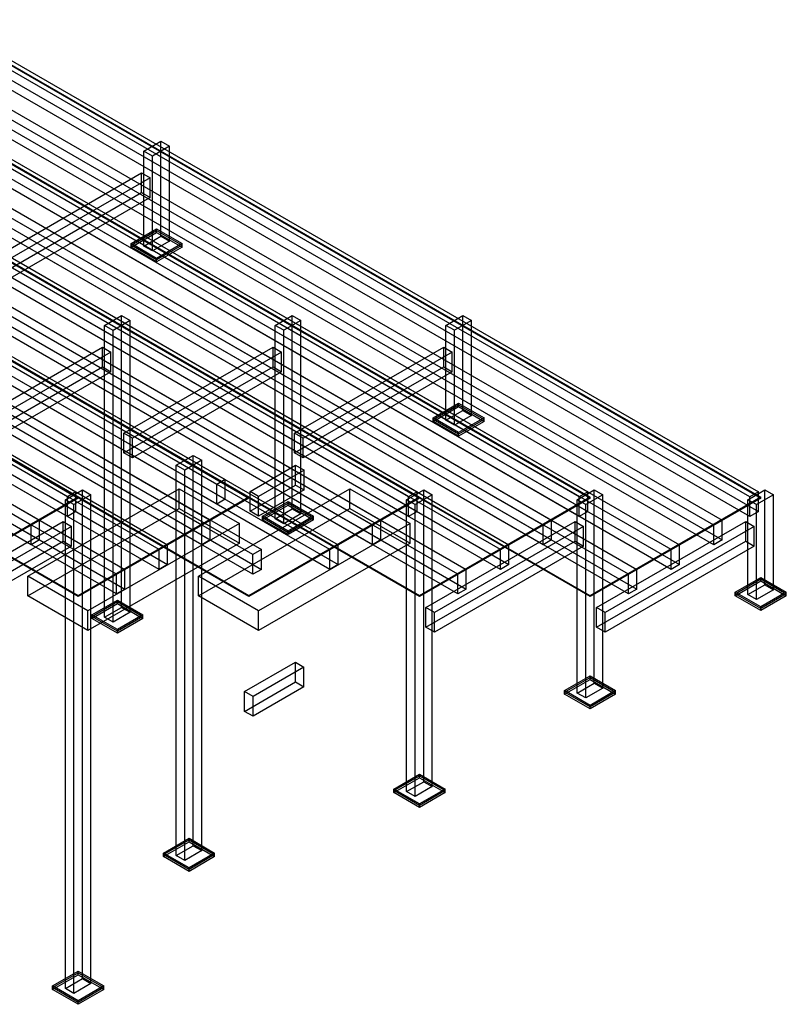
# Model space of a CAD drawing. Header units: millimetres. Extents: x -4756 to 15458, y -11425 to 662.
# Tile 9 of 10: x 11568 to 15458, y -10925 to -5925. Entities that reach past the tile are written whole.
import ezdxf

# ---------------------------------------------------------------- set-up
doc = ezdxf.new("R2010")
doc.units = ezdxf.units.MM
for name, color, linetype, true_color in [('balok', 7, 'Continuous', 0x31596b), ('baseplate', 7, 'Continuous', 0x746052), ('dek', 7, 'Continuous', 0x657f45), ('kolom', 7, 'Continuous', 0x1c292c), ('stiffener', 7, 'Continuous', 0x698491)]:
    doc.layers.add(name, color=color, linetype=linetype, true_color=true_color)

msp = doc.modelspace()

# ---------------------------------------------------------------- linework, layer by layer
at = {"layer": 'balok'}
for p, q in [((7736.00398, -5945.535), (11852.96798, -8322.535)), ((8602.01264, -5945.53), (12610.72664, -8260.03)), ((9468.00398, -5945.525), (13584.96798, -8322.525)), ((10334.0213, -5945.535), (14450.9853, -8322.535)), ((11200.01264, -5945.54), (15316.97664, -8322.54)), ((11809.66798, -8347.535), (7692.70398, -5970.535)), ((12567.42664, -8285.03), (8558.71264, -5970.53)), ((13541.66798, -8347.525), (9424.70398, -5970.525)), ((14407.6853, -8347.535), (10290.7213, -5970.535)), ((15273.67664, -8347.54), (11156.71264, -5970.54)), ((7736.00398, -6045.535), (11852.96798, -8422.535)), ((8602.01264, -6045.53), (12610.72664, -8360.03)), ((9468.00398, -6045.525), (13584.96798, -8422.525)), ((10334.0213, -6045.535), (14450.9853, -8422.535)), ((11200.01264, -6045.54), (15316.97664, -8422.54)), ((11809.66798, -8447.535), (7692.70398, -6070.535)), ((12567.42664, -8385.03), (8558.71264, -6070.53)), ((13541.66798, -8447.525), (9424.70398, -6070.525)), ((14407.6853, -8447.535), (10290.7213, -6070.535)), ((15273.67664, -8447.54), (11156.71264, -6070.54)), ((12737.06738, -8321.035), (12967.42338, -8188.035)), ((12967.42338, -8188.035), (13010.72338, -8213.035)), ((12967.42338, -8288.035), (12967.42338, -8188.035)), ((13010.72338, -8213.035), (12780.36738, -8346.035)), ((13010.72338, -8313.035), (13010.72338, -8213.035)), ((12610.72664, -8260.03), (12567.42664, -8285.03)), ((12567.42664, -8385.03), (12567.42664, -8285.03)), ((12610.72664, -8360.03), (12610.72664, -8260.03)), ((12737.06738, -8421.035), (12967.42338, -8288.035)), ((12967.42338, -8288.035), (13010.72338, -8313.035)), ((11852.96798, -8322.535), (11809.66798, -8347.535)), ((11809.66798, -8447.535), (11809.66798, -8347.535)), ((11852.96798, -8422.535), (11852.96798, -8322.535)), ((12780.36738, -8346.035), (12737.06738, -8321.035)), ((12737.06738, -8421.035), (12737.06738, -8321.035)), ((13010.72338, -8313.035), (12780.36738, -8446.035)), ((12780.36738, -8446.035), (12780.36738, -8346.035)), ((13584.96798, -8322.525), (13541.66798, -8347.525)), ((13541.66798, -8447.525), (13541.66798, -8347.525)), ((13584.96798, -8422.525), (13584.96798, -8322.525)), ((14450.9853, -8322.535), (14407.6853, -8347.535)), ((14407.6853, -8447.535), (14407.6853, -8347.535)), ((14450.9853, -8422.535), (14450.9853, -8322.535)), ((15316.97664, -8322.54), (15273.67664, -8347.54)), ((15273.67664, -8447.54), (15273.67664, -8347.54)), ((15316.97664, -8422.54), (15316.97664, -8322.54)), ((12610.72664, -8360.03), (12567.42664, -8385.03)), ((11852.96798, -8422.535), (11809.66798, -8447.535)), ((12780.36738, -8446.035), (12737.06738, -8421.035)), ((13584.96798, -8422.525), (13541.66798, -8447.525)), ((14450.9853, -8422.535), (14407.6853, -8447.535)), ((15316.97664, -8422.54), (15273.67664, -8447.54)), ((12708.92238, -9337.305), (12966.99038, -9188.305)), ((12966.99038, -9188.305), (13010.29038, -9213.305)), ((12966.99038, -9288.305), (12966.99038, -9188.305)), ((13010.29038, -9213.305), (12752.22238, -9362.305)), ((13010.29038, -9313.305), (13010.29038, -9213.305)), ((12708.92238, -9437.305), (12966.99038, -9288.305)), ((12966.99038, -9288.305), (13010.29038, -9313.305)), ((12752.22238, -9362.305), (12708.92238, -9337.305)), ((12708.92238, -9437.305), (12708.92238, -9337.305)), ((13010.29038, -9313.305), (12752.22238, -9462.305)), ((12752.22238, -9462.305), (12752.22238, -9362.305)), ((12752.22238, -9462.305), (12708.92238, -9437.305))]:
    msp.add_line(p, q, dxfattribs=at)
at = {"layer": 'baseplate'}
for p, q in [((12132.66866, -7062.015), (12262.58598, -6987.005)), ((12132.66866, -7070.015), (12262.58598, -6995.005)), ((12262.58598, -6987.005), (12392.5033, -7062.015)), ((12262.58598, -6995.005), (12262.58598, -6987.005)), ((12262.58598, -6995.005), (12392.5033, -7070.015)), ((12262.58598, -7005.005), (12262.58598, -6995.005)), ((12132.66866, -7080.015), (12262.58598, -7005.005)), ((12262.58598, -7005.005), (12392.5033, -7080.015)), ((12262.58598, -7137.025), (12132.66866, -7062.015)), ((12132.66866, -7070.015), (12132.66866, -7062.015)), ((12262.58598, -7145.025), (12132.66866, -7070.015)), ((12132.66866, -7080.015), (12132.66866, -7070.015)), ((12262.58598, -7155.025), (12132.66866, -7080.015)), ((12392.5033, -7062.015), (12262.58598, -7137.025)), ((12392.5033, -7070.015), (12262.58598, -7145.025)), ((12392.5033, -7080.015), (12262.58598, -7155.025)), ((12392.5033, -7070.015), (12392.5033, -7062.015)), ((12392.5033, -7080.015), (12392.5033, -7070.015)), ((12262.58598, -7145.025), (12262.58598, -7137.025)), ((12262.58598, -7155.025), (12262.58598, -7145.025)), ((13665.49732, -7947.02), (13795.41464, -7872.01)), ((13665.49732, -7955.02), (13795.41464, -7880.01)), ((13665.49732, -7965.02), (13795.41464, -7890.01)), ((13795.41464, -7872.01), (13925.33196, -7947.02)), ((13795.41464, -7880.01), (13795.41464, -7872.01)), ((13795.41464, -7880.01), (13925.33196, -7955.02)), ((13795.41464, -7890.01), (13795.41464, -7880.01)), ((13795.41464, -7890.01), (13925.33196, -7965.02)), ((13795.41464, -8022.03), (13665.49732, -7947.02)), ((13665.49732, -7955.02), (13665.49732, -7947.02)), ((13925.33196, -7947.02), (13795.41464, -8022.03)), ((13925.33196, -7955.02), (13925.33196, -7947.02)), ((13795.41464, -8030.03), (13665.49732, -7955.02)), ((13665.49732, -7965.02), (13665.49732, -7955.02)), ((13795.41464, -8040.03), (13665.49732, -7965.02)), ((13925.33196, -7955.02), (13795.41464, -8030.03)), ((13925.33196, -7965.02), (13795.41464, -8040.03)), ((13925.33196, -7965.02), (13925.33196, -7955.02)), ((13795.41464, -8030.03), (13795.41464, -8022.03)), ((13795.41464, -8040.03), (13795.41464, -8030.03)), ((12799.50598, -8447.015), (12929.4233, -8372.005)), ((12799.50598, -8455.015), (12929.4233, -8380.005)), ((12799.50598, -8465.015), (12929.4233, -8390.005)), ((12929.4233, -8372.005), (13059.34062, -8447.015)), ((12929.4233, -8380.005), (12929.4233, -8372.005)), ((12929.4233, -8380.005), (13059.34062, -8455.015)), ((12929.4233, -8390.005), (12929.4233, -8380.005)), ((12929.4233, -8390.005), (13059.34062, -8465.015)), ((12929.4233, -8522.025), (12799.50598, -8447.015)), ((12799.50598, -8455.015), (12799.50598, -8447.015)), ((13059.34062, -8447.015), (12929.4233, -8522.025)), ((13059.34062, -8455.015), (13059.34062, -8447.015)), ((12929.4233, -8530.025), (12799.50598, -8455.015)), ((12799.50598, -8465.015), (12799.50598, -8455.015)), ((12929.4233, -8540.025), (12799.50598, -8465.015)), ((13059.34062, -8455.015), (12929.4233, -8530.025)), ((13059.34062, -8465.015), (12929.4233, -8540.025)), ((13059.34062, -8465.015), (13059.34062, -8455.015)), ((12929.4233, -8530.025), (12929.4233, -8522.025)), ((12929.4233, -8540.025), (12929.4233, -8530.025)), ((15198.31732, -8832.02), (15328.23464, -8757.01)), ((15198.31732, -8840.02), (15328.23464, -8765.01)), ((15198.31732, -8850.02), (15328.23464, -8775.01)), ((15328.23464, -8757.01), (15458.15196, -8832.02)), ((15328.23464, -8765.01), (15328.23464, -8757.01)), ((15328.23464, -8765.01), (15458.15196, -8840.02)), ((15328.23464, -8775.01), (15328.23464, -8765.01)), ((15328.23464, -8775.01), (15458.15196, -8850.02)), ((15328.23464, -8907.03), (15198.31732, -8832.02)), ((15198.31732, -8840.02), (15198.31732, -8832.02)), ((15328.23464, -8915.03), (15198.31732, -8840.02)), ((15198.31732, -8850.02), (15198.31732, -8840.02)), ((15328.23464, -8925.03), (15198.31732, -8850.02)), ((15458.15196, -8832.02), (15328.23464, -8907.03)), ((15458.15196, -8840.02), (15328.23464, -8915.03)), ((15458.15196, -8850.02), (15328.23464, -8925.03)), ((15458.15196, -8840.02), (15458.15196, -8832.02)), ((15458.15196, -8850.02), (15458.15196, -8840.02)), ((11933.48866, -8947.025), (12063.40598, -8872.015)), ((11933.48866, -8955.025), (12063.40598, -8880.015)), ((11933.48866, -8965.025), (12063.40598, -8890.015)), ((12063.40598, -8872.015), (12193.3233, -8947.025)), ((12063.40598, -8880.015), (12063.40598, -8872.015)), ((12063.40598, -8880.015), (12193.3233, -8955.025)), ((12063.40598, -8890.015), (12063.40598, -8880.015)), ((12063.40598, -8890.015), (12193.3233, -8965.025)), ((12063.40598, -9022.035), (11933.48866, -8947.025)), ((11933.48866, -8955.025), (11933.48866, -8947.025)), ((12193.3233, -8947.025), (12063.40598, -9022.035)), ((12193.3233, -8955.025), (12193.3233, -8947.025)), ((15328.23464, -8915.03), (15328.23464, -8907.03)), ((15328.23464, -8925.03), (15328.23464, -8915.03)), ((12063.40598, -9030.035), (11933.48866, -8955.025)), ((11933.48866, -8965.025), (11933.48866, -8955.025)), ((12063.40598, -9040.035), (11933.48866, -8965.025)), ((12193.3233, -8955.025), (12063.40598, -9030.035)), ((12193.3233, -8965.025), (12063.40598, -9040.035)), ((12193.3233, -8965.025), (12193.3233, -8955.025)), ((12063.40598, -9030.035), (12063.40598, -9022.035)), ((12063.40598, -9040.035), (12063.40598, -9030.035)), ((14332.32598, -9332.015), (14462.2433, -9257.005)), ((14332.32598, -9340.015), (14462.2433, -9265.005)), ((14332.32598, -9350.015), (14462.2433, -9275.005)), ((14462.2433, -9257.005), (14592.16062, -9332.015)), ((14462.2433, -9265.005), (14462.2433, -9257.005)), ((14462.2433, -9265.005), (14592.16062, -9340.015)), ((14462.2433, -9275.005), (14462.2433, -9265.005)), ((14462.2433, -9275.005), (14592.16062, -9350.015)), ((14462.2433, -9407.025), (14332.32598, -9332.015)), ((14332.32598, -9340.015), (14332.32598, -9332.015)), ((14462.2433, -9415.025), (14332.32598, -9340.015)), ((14332.32598, -9350.015), (14332.32598, -9340.015)), ((14462.2433, -9425.025), (14332.32598, -9350.015)), ((14592.16062, -9332.015), (14462.2433, -9407.025)), ((14592.16062, -9340.015), (14462.2433, -9415.025)), ((14592.16062, -9350.015), (14462.2433, -9425.025)), ((14592.16062, -9340.015), (14592.16062, -9332.015)), ((14592.16062, -9350.015), (14592.16062, -9340.015)), ((14462.2433, -9415.025), (14462.2433, -9407.025)), ((14462.2433, -9425.025), (14462.2433, -9415.025)), ((13466.30866, -9832.025), (13596.22598, -9757.015)), ((13466.30866, -9840.025), (13596.22598, -9765.015)), ((13466.30866, -9850.025), (13596.22598, -9775.015)), ((13596.22598, -9757.015), (13726.1433, -9832.025)), ((13596.22598, -9765.015), (13596.22598, -9757.015)), ((13596.22598, -9765.015), (13726.1433, -9840.025)), ((13596.22598, -9775.015), (13596.22598, -9765.015)), ((13596.22598, -9775.015), (13726.1433, -9850.025)), ((13596.22598, -9907.035), (13466.30866, -9832.025)), ((13466.30866, -9840.025), (13466.30866, -9832.025)), ((13596.22598, -9915.035), (13466.30866, -9840.025)), ((13466.30866, -9850.025), (13466.30866, -9840.025)), ((13596.22598, -9925.035), (13466.30866, -9850.025)), ((13726.1433, -9832.025), (13596.22598, -9907.035)), ((13726.1433, -9840.025), (13596.22598, -9915.035)), ((13726.1433, -9850.025), (13596.22598, -9925.035)), ((13726.1433, -9840.025), (13726.1433, -9832.025)), ((13726.1433, -9850.025), (13726.1433, -9840.025)), ((13596.22598, -9915.035), (13596.22598, -9907.035)), ((13596.22598, -9925.035), (13596.22598, -9915.035)), ((12297.23464, -10157.05), (12427.13464, -10082.05)), ((12297.23464, -10165.05), (12427.13464, -10090.05)), ((12427.13464, -10082.05), (12557.03464, -10157.05)), ((12427.13464, -10090.05), (12427.13464, -10082.05)), ((12427.13464, -10090.05), (12557.03464, -10165.05)), ((12427.13464, -10100.05), (12427.13464, -10090.05)), ((12297.23464, -10175.05), (12427.13464, -10100.05)), ((12427.13464, -10100.05), (12557.03464, -10175.05)), ((12427.13464, -10232.05), (12297.23464, -10157.05)), ((12297.23464, -10165.05), (12297.23464, -10157.05)), ((12427.13464, -10240.05), (12297.23464, -10165.05)), ((12297.23464, -10175.05), (12297.23464, -10165.05)), ((12427.13464, -10250.05), (12297.23464, -10175.05)), ((12557.03464, -10157.05), (12427.13464, -10232.05)), ((12557.03464, -10165.05), (12427.13464, -10240.05)), ((12557.03464, -10175.05), (12427.13464, -10250.05)), ((12557.03464, -10165.05), (12557.03464, -10157.05)), ((12557.03464, -10175.05), (12557.03464, -10165.05)), ((12427.13464, -10240.05), (12427.13464, -10232.05)), ((12427.13464, -10250.05), (12427.13464, -10240.05)), ((11734.3, -10832.03), (11864.22598, -10757.015)), ((11734.3, -10840.03), (11864.22598, -10765.015)), ((11734.3, -10850.03), (11864.22598, -10775.015)), ((11864.22598, -10757.015), (11994.1433, -10832.025)), ((11864.22598, -10765.015), (11864.22598, -10757.015)), ((11864.22598, -10765.015), (11994.1433, -10840.025)), ((11864.22598, -10775.015), (11864.22598, -10765.015)), ((11864.22598, -10775.015), (11994.1433, -10850.025)), ((11864.21732, -10907.04), (11734.3, -10832.03)), ((11734.3, -10840.03), (11734.3, -10832.03)), ((11864.21732, -10915.04), (11734.3, -10840.03)), ((11734.3, -10850.03), (11734.3, -10840.03)), ((11864.21732, -10925.04), (11734.3, -10850.03)), ((11994.1433, -10832.025), (11864.21732, -10907.04)), ((11994.1433, -10840.025), (11864.21732, -10915.04)), ((11994.1433, -10850.025), (11864.21732, -10925.04)), ((11994.1433, -10840.025), (11994.1433, -10832.025)), ((11994.1433, -10850.025), (11994.1433, -10840.025)), ((11864.21732, -10915.04), (11864.21732, -10907.04)), ((11864.21732, -10925.04), (11864.21732, -10915.04))]:
    msp.add_line(p, q, dxfattribs=at)
at = {"layer": 'dek'}
for p, q in [((7664.1433, -5925.035), (11864.2, -8350.01)), ((7664.1433, -5929.035), (11864.2, -8354.01)), ((8530.15196, -5925.02), (12730.20866, -8349.995)), ((8530.15196, -5929.02), (12730.20866, -8353.995)), ((9396.1433, -5925.025), (13596.2, -8350)), ((9396.1433, -5929.025), (13596.2, -8354)), ((10262.16062, -5925.035), (14462.21732, -8350.01)), ((10262.16062, -5929.035), (14462.21732, -8354.01)), ((11128.15196, -5925.04), (15328.20866, -8350.015)), ((11128.15196, -5929.04), (15328.20866, -8354.015)), ((11864.2, -8850), (7664.1433, -6425.025)), ((11864.2, -8854), (7664.1433, -6429.025)), ((12730.20866, -8849.995), (8530.15196, -6425.02)), ((12730.20866, -8853.995), (8530.15196, -6429.02)), ((13596.22598, -8850.005), (9396.16928, -6425.03)), ((13596.22598, -8854.005), (9396.16928, -6429.03)), ((14462.21732, -8850.01), (10262.16062, -6425.035)), ((14462.21732, -8854.01), (10262.16062, -6429.035)), ((11864.2, -8350.01), (10998.20866, -8850.005)), ((12730.20866, -8349.995), (11864.2, -8850)), ((11864.2, -8354.01), (11864.2, -8350.01)), ((12730.20866, -8353.995), (12730.20866, -8349.995)), ((13596.2, -8350), (12730.20866, -8849.995)), ((13596.2, -8354), (13596.2, -8350)), ((14462.21732, -8350.01), (13596.22598, -8850.005)), ((14462.21732, -8354.01), (14462.21732, -8350.01)), ((15328.20866, -8350.015), (14462.21732, -8850.01)), ((15328.20866, -8354.015), (15328.20866, -8350.015)), ((11864.2, -8354.01), (10998.20866, -8854.005)), ((12730.20866, -8353.995), (11864.2, -8854)), ((13596.2, -8354), (12730.20866, -8853.995)), ((14462.21732, -8354.01), (13596.22598, -8854.005)), ((15328.20866, -8354.015), (14462.21732, -8854.01)), ((11864.2, -8854), (11864.2, -8850)), ((12730.20866, -8853.995), (12730.20866, -8849.995)), ((13596.22598, -8854.005), (13596.22598, -8850.005)), ((14462.21732, -8854.01), (14462.21732, -8850.01))]:
    msp.add_line(p, q, dxfattribs=at)
at = {"layer": 'kolom'}
for p, q in [((12197.61, -6592.49), (12284.21, -6542.49)), ((12284.21, -6542.49), (12327.51, -6567.49)), ((12284.21, -7024.5), (12284.21, -6542.49)), ((12240.91, -6617.49), (12197.61, -6592.49)), ((12197.61, -7074.5), (12197.61, -6592.49)), ((12327.51, -6567.49), (12240.91, -6617.49)), ((12327.51, -7049.5), (12327.51, -6567.49)), ((12240.91, -7099.5), (12240.91, -6617.49)), ((12197.61, -7074.5), (12284.21, -7024.5)), ((12327.51, -7049.5), (12240.91, -7099.5)), ((12284.21, -7024.5), (12327.51, -7049.5)), ((12240.91, -7099.5), (12197.61, -7074.5)), ((11998.43, -7477.51), (12085.03, -7427.51)), ((12085.03, -7427.51), (12128.33, -7452.51)), ((12085.03, -8909.51), (12085.03, -7427.51)), ((12864.44732, -7477.49), (12951.04732, -7427.49)), ((12951.04732, -7427.49), (12994.34732, -7452.49)), ((12951.04732, -8409.5), (12951.04732, -7427.49)), ((13730.43866, -7477.495), (13817.03866, -7427.495)), ((13817.03866, -7427.495), (13860.33866, -7452.495)), ((13817.03866, -7909.505), (13817.03866, -7427.495)), ((12041.73, -7502.51), (11998.43, -7477.51)), ((11998.43, -8959.51), (11998.43, -7477.51)), ((12128.33, -7452.51), (12041.73, -7502.51)), ((12128.33, -8934.51), (12128.33, -7452.51)), ((12907.74732, -7502.49), (12864.44732, -7477.49)), ((12864.44732, -8459.5), (12864.44732, -7477.49)), ((12994.34732, -7452.49), (12907.74732, -7502.49)), ((12994.34732, -8434.5), (12994.34732, -7452.49)), ((13773.73866, -7502.495), (13730.43866, -7477.495)), ((13730.43866, -7959.505), (13730.43866, -7477.495)), ((13860.33866, -7452.495), (13773.73866, -7502.495)), ((13860.33866, -7934.505), (13860.33866, -7452.495)), ((12041.73, -8984.51), (12041.73, -7502.51)), ((12907.74732, -8484.5), (12907.74732, -7502.49)), ((13773.73866, -7984.505), (13773.73866, -7502.495)), ((13730.43866, -7959.505), (13817.03866, -7909.505)), ((13860.33866, -7934.505), (13773.73866, -7984.505)), ((13817.03866, -7909.505), (13860.33866, -7934.505)), ((13773.73866, -7984.505), (13730.43866, -7959.505)), ((12362.21062, -8187.545), (12448.81062, -8137.545)), ((12448.81062, -8137.545), (12492.11062, -8162.545)), ((12448.81062, -10119.535), (12448.81062, -8137.545)), ((12405.51062, -8212.545), (12362.21062, -8187.545)), ((12362.21062, -10169.535), (12362.21062, -8187.545)), ((12492.11062, -8162.545), (12405.51062, -8212.545)), ((12492.11062, -10144.535), (12492.11062, -8162.545)), ((12405.51062, -10194.535), (12405.51062, -8212.545)), ((11799.25, -8362.52), (11885.85, -8312.52)), ((11929.15, -8337.52), (11842.55, -8387.52)), ((11885.85, -8312.52), (11929.15, -8337.52)), ((11885.85, -10794.51), (11885.85, -8312.52)), ((11929.15, -10819.51), (11929.15, -8337.52)), ((13531.25, -8362.51), (13617.85, -8312.51)), ((13661.15, -8337.51), (13574.55, -8387.51)), ((13617.85, -8312.51), (13661.15, -8337.51)), ((13617.85, -9794.51), (13617.85, -8312.51)), ((13661.15, -9819.51), (13661.15, -8337.51)), ((14397.26732, -8362.49), (14483.86732, -8312.49)), ((14527.16732, -8337.49), (14440.56732, -8387.49)), ((14483.86732, -8312.49), (14527.16732, -8337.49)), ((14483.86732, -9294.5), (14483.86732, -8312.49)), ((14527.16732, -9319.5), (14527.16732, -8337.49)), ((15263.25866, -8362.495), (15349.85866, -8312.495)), ((15393.15866, -8337.495), (15306.55866, -8387.495)), ((15349.85866, -8312.495), (15393.15866, -8337.495)), ((15349.85866, -8794.505), (15349.85866, -8312.495)), ((15393.15866, -8819.505), (15393.15866, -8337.495)), ((11842.55, -8387.52), (11799.25, -8362.52)), ((11799.25, -10844.51), (11799.25, -8362.52)), ((11842.55, -10869.51), (11842.55, -8387.52)), ((13574.55, -8387.51), (13531.25, -8362.51)), ((13531.25, -9844.51), (13531.25, -8362.51)), ((13574.55, -9869.51), (13574.55, -8387.51)), ((14440.56732, -8387.49), (14397.26732, -8362.49)), ((14397.26732, -9344.5), (14397.26732, -8362.49)), ((14440.56732, -9369.5), (14440.56732, -8387.49)), ((15306.55866, -8387.495), (15263.25866, -8362.495)), ((15263.25866, -8844.505), (15263.25866, -8362.495)), ((15306.55866, -8869.505), (15306.55866, -8387.495)), ((12864.44732, -8459.5), (12951.04732, -8409.5)), ((12994.34732, -8434.5), (12907.74732, -8484.5)), ((12951.04732, -8409.5), (12994.34732, -8434.5)), ((12907.74732, -8484.5), (12864.44732, -8459.5)), ((15263.25866, -8844.505), (15349.85866, -8794.505)), ((15349.85866, -8794.505), (15393.15866, -8819.505)), ((15306.55866, -8869.505), (15263.25866, -8844.505)), ((15393.15866, -8819.505), (15306.55866, -8869.505)), ((11998.43, -8959.51), (12085.03, -8909.51)), ((12128.33, -8934.51), (12041.73, -8984.51)), ((12085.03, -8909.51), (12128.33, -8934.51)), ((12041.73, -8984.51), (11998.43, -8959.51)), ((14397.26732, -9344.5), (14483.86732, -9294.5)), ((14483.86732, -9294.5), (14527.16732, -9319.5)), ((14440.56732, -9369.5), (14397.26732, -9344.5)), ((14527.16732, -9319.5), (14440.56732, -9369.5)), ((13531.25, -9844.51), (13617.85, -9794.51)), ((13617.85, -9794.51), (13661.15, -9819.51)), ((13574.55, -9869.51), (13531.25, -9844.51)), ((13661.15, -9819.51), (13574.55, -9869.51)), ((12362.21062, -10169.535), (12448.81062, -10119.535)), ((12492.11062, -10144.535), (12405.51062, -10194.535)), ((12448.81062, -10119.535), (12492.11062, -10144.535)), ((12405.51062, -10194.535), (12362.21062, -10169.535)), ((11799.25, -10844.51), (11885.85, -10794.51)), ((11885.85, -10794.51), (11929.15, -10819.51)), ((11842.55, -10869.51), (11799.25, -10844.51)), ((11929.15, -10819.51), (11842.55, -10869.51))]:
    msp.add_line(p, q, dxfattribs=at)
at = {"layer": 'stiffener'}
for p, q in [((7469.70898, -6041.785), (11668.94298, -8466.285)), ((8335.7263, -6041.775), (12534.9603, -8466.275)), ((9201.71764, -6041.8), (13400.95164, -8466.3)), ((10067.73496, -6041.78), (14266.96896, -8466.28)), ((10933.71764, -6041.79), (15132.95164, -8466.29)), ((11625.64298, -8491.285), (7426.40898, -6066.785)), ((12491.6603, -8491.275), (8292.4263, -6066.775)), ((13357.65164, -8491.3), (9158.41764, -6066.8)), ((14223.66896, -8491.28), (10024.43496, -6066.78)), ((15089.65164, -8491.29), (10890.41764, -6066.79)), ((7469.70898, -6141.785), (11668.94298, -8566.285)), ((8335.7263, -6141.775), (12534.9603, -8566.275)), ((9201.71764, -6141.8), (13400.95164, -8566.3)), ((10067.73496, -6141.78), (14266.96896, -8566.28)), ((10933.71764, -6141.79), (15132.95164, -8566.29)), ((11625.64298, -8591.285), (7426.40898, -6166.785)), ((12275.1603, -8616.275), (8075.9263, -6191.775)), ((8119.2263, -6166.775), (12318.4603, -8591.275)), ((12491.6603, -8591.275), (8292.4263, -6166.775)), ((13141.15164, -8616.3), (8941.91764, -6191.8)), ((8985.21764, -6166.8), (13184.45164, -8591.3)), ((13357.65164, -8591.3), (9158.41764, -6166.8)), ((14007.16896, -8616.28), (9807.93496, -6191.78)), ((9851.23496, -6166.78), (14050.46896, -8591.28)), ((14223.66896, -8591.28), (10024.43496, -6166.78)), ((14873.15164, -8616.29), (10673.91764, -6191.79)), ((10717.21764, -6166.79), (14916.45164, -8591.29)), ((15089.65164, -8591.29), (10890.41764, -6166.79)), ((7902.7263, -6291.775), (12101.9603, -8716.275)), ((12275.1603, -8716.275), (8075.9263, -6291.775)), ((8119.2263, -6266.775), (12318.4603, -8691.275)), ((8768.71764, -6291.8), (12794.75164, -8616.3)), ((13141.15164, -8716.3), (8941.91764, -6291.8)), ((8985.21764, -6266.8), (13184.45164, -8691.3)), ((9634.73496, -6291.78), (13833.96896, -8716.28)), ((14007.16896, -8716.28), (9807.93496, -6291.78)), ((9851.23496, -6266.78), (14050.46896, -8691.28)), ((10500.71764, -6291.79), (14699.95164, -8716.29)), ((14873.15164, -8716.29), (10673.91764, -6291.79)), ((10717.21764, -6266.79), (14916.45164, -8691.29)), ((12058.6603, -8741.275), (7859.4263, -6316.775)), ((12751.45164, -8641.3), (8725.41764, -6316.8)), ((13790.66896, -8741.28), (9591.43496, -6316.78)), ((14656.65164, -8741.29), (10457.41764, -6316.79)), ((7902.7263, -6391.775), (12101.9603, -8816.275)), ((8768.71764, -6391.8), (12794.75164, -8716.3)), ((9634.73496, -6391.78), (13833.96896, -8816.28)), ((10500.71764, -6391.79), (14699.95164, -8816.29)), ((12058.6603, -8841.275), (7859.4263, -6416.775)), ((12751.45164, -8741.3), (8725.41764, -6416.8)), ((13790.66896, -8841.28), (9591.43496, -6416.78)), ((14656.65164, -8841.29), (10457.41764, -6416.79)), ((11429.65852, -7140.01), (12186.54252, -6703.01)), ((12229.84252, -6728.01), (11472.95852, -7165.01)), ((12186.54252, -6703.01), (12229.84252, -6728.01)), ((12186.54252, -6803.01), (12186.54252, -6703.01)), ((12229.84252, -6828.01), (12229.84252, -6728.01)), ((11429.65852, -7240.01), (12186.54252, -6803.01)), ((12229.84252, -6828.01), (11472.95852, -7265.01)), ((12186.54252, -6803.01), (12229.84252, -6828.01)), ((11230.3746, -8025.05), (11987.2586, -7588.05)), ((11987.2586, -7588.05), (12030.5586, -7613.05)), ((11987.2586, -7688.05), (11987.2586, -7588.05)), ((12096.4179, -8025.025), (12853.3019, -7588.025)), ((12853.3019, -7588.025), (12896.6019, -7613.025)), ((12853.3019, -7688.025), (12853.3019, -7588.025)), ((12962.4612, -8025), (13719.3452, -7588)), ((13719.3452, -7588), (13762.6452, -7613)), ((13719.3452, -7688), (13719.3452, -7588)), ((12030.5586, -7613.05), (11273.6746, -8050.05)), ((12030.5586, -7713.05), (12030.5586, -7613.05)), ((12896.6019, -7613.025), (12139.7179, -8050.025)), ((12896.6019, -7713.025), (12896.6019, -7613.025)), ((13762.6452, -7613), (13005.7612, -8050)), ((13762.6452, -7713), (13762.6452, -7613)), ((11230.3746, -8125.05), (11987.2586, -7688.05)), ((11987.2586, -7688.05), (12030.5586, -7713.05)), ((12096.4179, -8125.025), (12853.3019, -7688.025)), ((12853.3019, -7688.025), (12896.6019, -7713.025)), ((12962.4612, -8125), (13719.3452, -7688)), ((13719.3452, -7688), (13762.6452, -7713)), ((12030.5586, -7713.05), (11273.6746, -8150.05)), ((12896.6019, -7713.025), (12139.7179, -8150.025)), ((13762.6452, -7713), (13005.7612, -8150)), ((12139.7179, -8050.025), (12096.4179, -8025.025)), ((12096.4179, -8125.025), (12096.4179, -8025.025)), ((12139.7179, -8150.025), (12139.7179, -8050.025)), ((13005.7612, -8050), (12962.4612, -8025)), ((12962.4612, -8125), (12962.4612, -8025)), ((13005.7612, -8150), (13005.7612, -8050)), ((12139.7179, -8150.025), (12096.4179, -8125.025)), ((13005.7612, -8150), (12962.4612, -8125)), ((11608.83392, -8750.46), (12377.58212, -8306.61)), ((12377.58212, -8306.61), (12682.50072, -8482.66)), ((12377.58212, -8406.61), (12377.58212, -8306.61)), ((12474.87722, -8750.435), (13243.62542, -8306.585)), ((13243.62542, -8306.585), (13548.54402, -8482.635)), ((13243.62542, -8406.585), (13243.62542, -8306.585)), ((11608.83392, -8850.46), (12377.58212, -8406.61)), ((12377.58212, -8406.61), (12682.50072, -8582.66)), ((12474.87722, -8850.435), (13243.62542, -8406.585)), ((13243.62542, -8406.585), (13548.54402, -8582.635)), ((11031.08202, -8910.085), (11787.96602, -8473.085)), ((11831.26602, -8498.085), (11074.38202, -8935.085)), ((11668.94298, -8466.285), (11625.64298, -8491.285)), ((11625.64298, -8591.285), (11625.64298, -8491.285)), ((11668.94298, -8566.285), (11668.94298, -8466.285)), ((11787.96602, -8473.085), (11831.26602, -8498.085)), ((11787.96602, -8573.085), (11787.96602, -8473.085)), ((11831.26602, -8598.085), (11831.26602, -8498.085)), ((12682.50072, -8482.66), (11913.75252, -8926.51)), ((12534.9603, -8466.275), (12491.6603, -8491.275)), ((12491.6603, -8591.275), (12491.6603, -8491.275)), ((12534.9603, -8566.275), (12534.9603, -8466.275)), ((12682.50072, -8582.66), (12682.50072, -8482.66)), ((13548.54402, -8482.635), (12779.79582, -8926.485)), ((13400.95164, -8466.3), (13357.65164, -8491.3)), ((13357.65164, -8591.3), (13357.65164, -8491.3)), ((13400.95164, -8566.3), (13400.95164, -8466.3)), ((13548.54402, -8582.635), (13548.54402, -8482.635)), ((13629.21192, -8910.01), (14386.09592, -8473.01)), ((14429.39592, -8498.01), (13672.51192, -8935.01)), ((14266.96896, -8466.28), (14223.66896, -8491.28)), ((14223.66896, -8591.28), (14223.66896, -8491.28)), ((14266.96896, -8566.28), (14266.96896, -8466.28)), ((14386.09592, -8473.01), (14429.39592, -8498.01)), ((14386.09592, -8573.01), (14386.09592, -8473.01)), ((14429.39592, -8598.01), (14429.39592, -8498.01)), ((14495.25522, -8909.985), (15252.13922, -8472.985)), ((15295.43922, -8497.985), (14538.55522, -8934.985)), ((15132.95164, -8466.29), (15089.65164, -8491.29)), ((15089.65164, -8591.29), (15089.65164, -8491.29)), ((15132.95164, -8566.29), (15132.95164, -8466.29)), ((15252.13922, -8472.985), (15295.43922, -8497.985)), ((15252.13922, -8572.985), (15252.13922, -8472.985)), ((15295.43922, -8597.985), (15295.43922, -8497.985)), ((11031.08202, -9010.085), (11787.96602, -8573.085)), ((11831.26602, -8598.085), (11074.38202, -9035.085)), ((11668.94298, -8566.285), (11625.64298, -8591.285)), ((11787.96602, -8573.085), (11831.26602, -8598.085)), ((12682.50072, -8582.66), (11913.75252, -9026.51)), ((12318.4603, -8591.275), (12275.1603, -8616.275)), ((12318.4603, -8691.275), (12318.4603, -8591.275)), ((12534.9603, -8566.275), (12491.6603, -8591.275)), ((13548.54402, -8582.635), (12779.79582, -9026.485)), ((13184.45164, -8591.3), (13141.15164, -8616.3)), ((13184.45164, -8691.3), (13184.45164, -8591.3)), ((13400.95164, -8566.3), (13357.65164, -8591.3)), ((13629.21192, -9010.01), (14386.09592, -8573.01)), ((14429.39592, -8598.01), (13672.51192, -9035.01)), ((14050.46896, -8591.28), (14007.16896, -8616.28)), ((14050.46896, -8691.28), (14050.46896, -8591.28)), ((14266.96896, -8566.28), (14223.66896, -8591.28)), ((14386.09592, -8573.01), (14429.39592, -8598.01)), ((14495.25522, -9009.985), (15252.13922, -8572.985)), ((15295.43922, -8597.985), (14538.55522, -9034.985)), ((14916.45164, -8591.29), (14873.15164, -8616.29)), ((14916.45164, -8691.29), (14916.45164, -8591.29)), ((15132.95164, -8566.29), (15089.65164, -8591.29)), ((15252.13922, -8572.985), (15295.43922, -8597.985)), ((12275.1603, -8716.275), (12275.1603, -8616.275)), ((12794.75164, -8616.3), (12751.45164, -8641.3)), ((12751.45164, -8741.3), (12751.45164, -8641.3)), ((12794.75164, -8716.3), (12794.75164, -8616.3)), ((13141.15164, -8716.3), (13141.15164, -8616.3)), ((14007.16896, -8716.28), (14007.16896, -8616.28)), ((14873.15164, -8716.29), (14873.15164, -8616.29)), ((12318.4603, -8691.275), (12275.1603, -8716.275)), ((13184.45164, -8691.3), (13141.15164, -8716.3)), ((14050.46896, -8691.28), (14007.16896, -8716.28)), ((14916.45164, -8691.29), (14873.15164, -8716.29)), ((12101.9603, -8716.275), (12058.6603, -8741.275)), ((12058.6603, -8841.275), (12058.6603, -8741.275)), ((12101.9603, -8816.275), (12101.9603, -8716.275)), ((12794.75164, -8716.3), (12751.45164, -8741.3)), ((13833.96896, -8716.28), (13790.66896, -8741.28)), ((13790.66896, -8841.28), (13790.66896, -8741.28)), ((13833.96896, -8816.28), (13833.96896, -8716.28)), ((14699.95164, -8716.29), (14656.65164, -8741.29)), ((14656.65164, -8841.29), (14656.65164, -8741.29)), ((14699.95164, -8816.29), (14699.95164, -8716.29)), ((11913.75252, -8926.51), (11608.83392, -8750.46)), ((11608.83392, -8850.46), (11608.83392, -8750.46)), ((12779.79582, -8926.485), (12474.87722, -8750.435)), ((12474.87722, -8850.435), (12474.87722, -8750.435)), ((12101.9603, -8816.275), (12058.6603, -8841.275)), ((13833.96896, -8816.28), (13790.66896, -8841.28)), ((14699.95164, -8816.29), (14656.65164, -8841.29)), ((11913.75252, -9026.51), (11608.83392, -8850.46)), ((12779.79582, -9026.485), (12474.87722, -8850.435)), ((11913.75252, -9026.51), (11913.75252, -8926.51)), ((12779.79582, -9026.485), (12779.79582, -8926.485)), ((13672.51192, -8935.01), (13629.21192, -8910.01)), ((13629.21192, -9010.01), (13629.21192, -8910.01)), ((13672.51192, -9035.01), (13672.51192, -8935.01)), ((14538.55522, -8934.985), (14495.25522, -8909.985)), ((14495.25522, -9009.985), (14495.25522, -8909.985)), ((14538.55522, -9034.985), (14538.55522, -8934.985)), ((13672.51192, -9035.01), (13629.21192, -9010.01)), ((14538.55522, -9034.985), (14495.25522, -9009.985))]:
    msp.add_line(p, q, dxfattribs=at)

doc.saveas('drawing.dxf')
